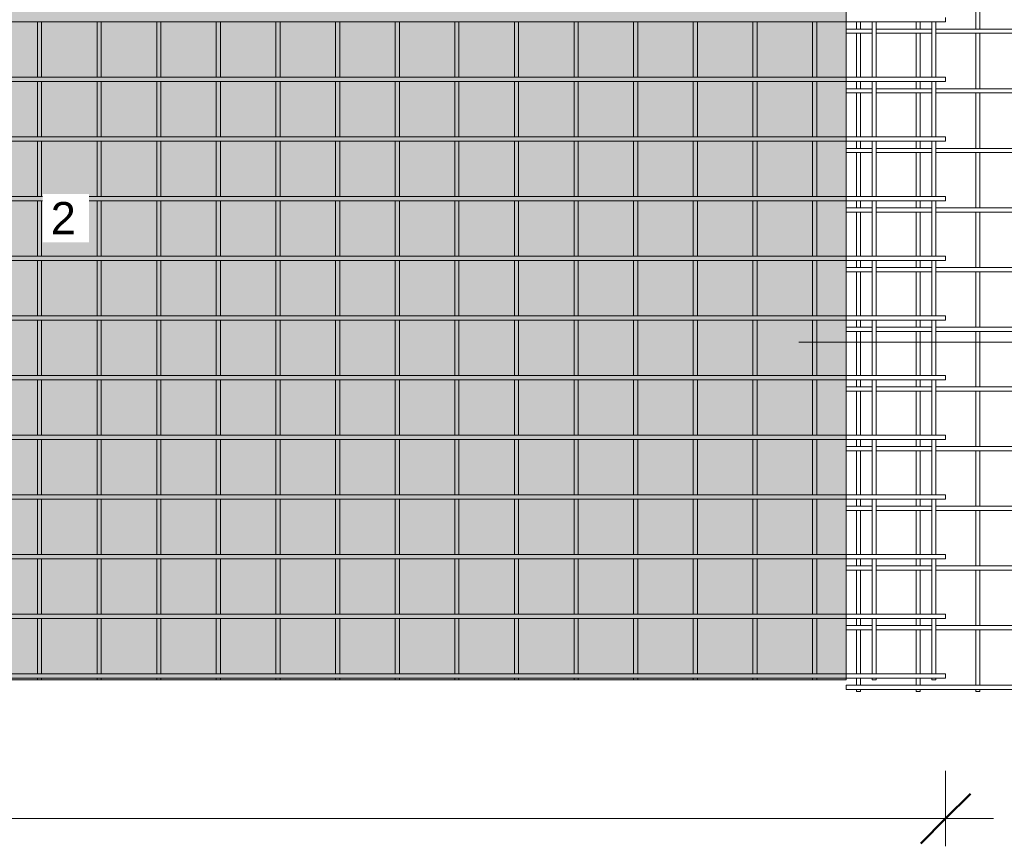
# Model space of a CAD drawing. Header units: millimetres. Extents: x -1089 to 8233, y -667 to 3349.
# Tile 4 of 6: x 3207 to 5684, y -667 to 1411. Entities that reach past the tile are written whole.
import ezdxf

# ---------------------------------------------------------------- set-up
doc = ezdxf.new("R2010")
doc.units = ezdxf.units.MM
for name, color, linetype, lineweight in [('A-ANNO-DIMS', 211, 'Continuous', 9), ('A-ANNO-DIMS-50', 211, 'Continuous', 9), ('A-DETL-GENF', 92, 'Continuous', 18), ('A-DETL-THIN', 151, 'Continuous', 18), ('A-GENM', 13, 'Continuous', 18), ('G-ANNO-SYMB', 111, 'Continuous', 9), ('G-ANNO-TEXT', 231, 'Continuous', 9)]:
    doc.layers.add(name, color=color, linetype=linetype, lineweight=lineweight)
doc.styles.add('Arial_2', font='arial.ttf', dxfattribs={"height": 81.236361})
doc.styles.add('TechnicBold', font='techb___.ttf', dxfattribs={"height": 100})
doc.dimstyles.new('Technic_-_DiagonalSlash', dxfattribs={"dimscale": 304.8, "dimtxt": 134.269535, "dimasz": 0.410105, "dimexe": 0.393701, "dimexo": 0.82021, "dimgap": 0.287073, "dimtad": 1, "dimdec": 0, "dimzin": 0, "dimdsep": 46, "dimtxsty": 'TechnicBold', "dimblk1": 'OBLIQUE', "dimblk2": 'OBLIQUE', "dimsah": 1, "dimcen": 0.09, "dimdle": 0.393701, "dimazin": 0, "dimtfac": 1, "dimtdec": 4, "dimtix": 1, "dimtmove": 0, "dimatfit": 3, "dimfxl": 1, "dimtvp": 1, "dimtfill": 1, "dimtolj": 1, "dimtzin": 0, "dimarcsym": 2})

# ---------------------------------------------------------------- blocks, each defined once
blk = doc.blocks.new('United Steel 665 Large Mesh - United Steel 665 Large Mesh-271250-Level 1')
at = {"layer": 'A-GENM'}
for p, q in [((-6060, -765.5), (-250.1, -765.5)), ((-2284.9, -765.3), (-2284.9, -905.1)), ((-2274.3, -905.1), (-2274.3, -765.3)), ((-2134.9, -765.5), (-2134.9, -904.9)), ((-2124.3, -904.9), (-2124.3, -765.5)), ((-1984.9, -765.5), (-1984.9, -904.9)), ((-1974.3, -904.9), (-1974.3, -765.5)), ((-1834.9, -765.5), (-1834.9, -904.9)), ((-1824.3, -904.9), (-1824.3, -765.5)), ((-1684.9, -765.5), (-1684.9, -904.9)), ((-1674.3, -904.9), (-1674.3, -765.5)), ((-1535, -765.5), (-1535, -904.9)), ((-1524.4, -904.9), (-1524.4, -765.5)), ((-1385, -765.5), (-1385, -904.9)), ((-1374.4, -904.9), (-1374.4, -765.5)), ((-1235, -765.5), (-1235, -904.9)), ((-1224.4, -904.9), (-1224.4, -765.5)), ((-1085, -765.5), (-1085, -904.9)), ((-1074.4, -904.9), (-1074.4, -765.5)), ((-935, -765.5), (-935, -904.9)), ((-924.4, -904.9), (-924.4, -765.5)), ((-785.1, -765.5), (-785.1, -904.9)), ((-774.5, -904.9), (-774.5, -765.5)), ((-635.1, -765.5), (-635.1, -904.9)), ((-624.5, -904.9), (-624.5, -765.5)), ((-485.1, -765.5), (-485.1, -904.9)), ((-474.5, -904.9), (-474.5, -765.5)), ((-335.1, -765.5), (-335.1, -904.9)), ((-324.5, -904.9), (-324.5, -765.5)), ((-250.1, -765.5), (0, -765.5)), ((-185.1, -765.5), (-185.1, -904.9)), ((-174.5, -904.9), (-174.5, -765.5)), ((-35.1, -765.5), (-35.1, -904.9)), ((-24.5, -904.9), (-24.5, -765.5)), ((0, -765.5), (0, -754.9)), ((-250.1, -904.9), (-6060, -904.9)), ((-6060, -915.5), (-250.1, -915.5)), ((-2284.9, -915.3), (-2284.9, -1055)), ((-2274.3, -1055), (-2274.3, -915.3)), ((-2134.9, -915.5), (-2134.9, -1054.9)), ((-2124.3, -1054.9), (-2124.3, -915.5)), ((-1984.9, -915.5), (-1984.9, -1054.9)), ((-1974.3, -1054.9), (-1974.3, -915.5)), ((-1834.9, -915.5), (-1834.9, -1054.9)), ((-1824.3, -1054.9), (-1824.3, -915.5)), ((-1684.9, -915.5), (-1684.9, -1054.9)), ((-1674.3, -1054.9), (-1674.3, -915.5)), ((-1535, -915.5), (-1535, -1054.9)), ((-1524.4, -1054.9), (-1524.4, -915.5)), ((-1385, -915.5), (-1385, -1054.9)), ((-1374.4, -1054.9), (-1374.4, -915.5)), ((-1235, -915.5), (-1235, -1054.9)), ((-1224.4, -1054.9), (-1224.4, -915.5)), ((-1085, -915.5), (-1085, -1054.9)), ((-1074.4, -1054.9), (-1074.4, -915.5)), ((-935, -915.5), (-935, -1054.9)), ((-924.4, -1054.9), (-924.4, -915.5)), ((-785.1, -915.5), (-785.1, -1054.9)), ((-774.5, -1054.9), (-774.5, -915.5)), ((-635.1, -915.5), (-635.1, -1054.9)), ((-624.5, -1054.9), (-624.5, -915.5)), ((-485.1, -915.5), (-485.1, -1054.9)), ((-474.5, -1054.9), (-474.5, -915.5)), ((-335.1, -915.5), (-335.1, -1054.9)), ((-324.5, -1054.9), (-324.5, -915.5)), ((0, -904.9), (-250.1, -904.9)), ((-250.1, -915.5), (0, -915.5)), ((-185.1, -915.5), (-185.1, -1054.9)), ((-174.5, -1054.9), (-174.5, -915.5)), ((-35.1, -915.5), (-35.1, -1054.9)), ((-24.5, -1054.9), (-24.5, -915.5)), ((0, -915.5), (0, -904.9)), ((-250.1, -1054.9), (-6060, -1054.9)), ((0, -1054.9), (-250.1, -1054.9)), ((0, -1065.5), (0, -1054.9)), ((-6060, -1065.5), (-250.1, -1065.5)), ((-2284.9, -1065.3), (-2284.9, -1205)), ((-2274.3, -1205), (-2274.3, -1065.3)), ((-2134.9, -1065.5), (-2134.9, -1204.8)), ((-2124.3, -1204.8), (-2124.3, -1065.5)), ((-1984.9, -1065.5), (-1984.9, -1204.8)), ((-1974.3, -1204.8), (-1974.3, -1065.5)), ((-1834.9, -1065.5), (-1834.9, -1204.8)), ((-1824.3, -1204.8), (-1824.3, -1065.5)), ((-1684.9, -1065.5), (-1684.9, -1204.8)), ((-1674.3, -1204.8), (-1674.3, -1065.5)), ((-1535, -1065.5), (-1535, -1204.8)), ((-1524.4, -1204.8), (-1524.4, -1065.5)), ((-1385, -1065.5), (-1385, -1204.8)), ((-1374.4, -1204.8), (-1374.4, -1065.5)), ((-1235, -1065.5), (-1235, -1204.8)), ((-1224.4, -1204.8), (-1224.4, -1065.5)), ((-1085, -1065.5), (-1085, -1204.8)), ((-1074.4, -1204.8), (-1074.4, -1065.5)), ((-935, -1065.5), (-935, -1204.8)), ((-924.4, -1204.8), (-924.4, -1065.5)), ((-785.1, -1065.5), (-785.1, -1204.8)), ((-774.5, -1204.8), (-774.5, -1065.5)), ((-635.1, -1065.5), (-635.1, -1204.8)), ((-624.5, -1204.8), (-624.5, -1065.5)), ((-485.1, -1065.5), (-485.1, -1204.8)), ((-474.5, -1204.8), (-474.5, -1065.5)), ((-335.1, -1065.5), (-335.1, -1204.8)), ((-324.5, -1204.8), (-324.5, -1065.5)), ((-250.1, -1065.5), (0, -1065.5)), ((-185.1, -1065.5), (-185.1, -1204.8)), ((-174.5, -1204.8), (-174.5, -1065.5)), ((-35.1, -1065.5), (-35.1, -1204.8)), ((-24.5, -1204.8), (-24.5, -1065.5)), ((-250.1, -1204.8), (-6060, -1204.8)), ((0, -1204.8), (-250.1, -1204.8)), ((0, -1215.4), (0, -1204.8)), ((-6060, -1215.4), (-250.1, -1215.4)), ((-2284.9, -1215.3), (-2284.9, -1355)), ((-2274.3, -1355), (-2274.3, -1215.3)), ((-2134.9, -1215.4), (-2134.9, -1354.8)), ((-2124.3, -1354.8), (-2124.3, -1215.4)), ((-1984.9, -1215.4), (-1984.9, -1354.8)), ((-1974.3, -1354.8), (-1974.3, -1215.4)), ((-1834.9, -1215.4), (-1834.9, -1354.8)), ((-1824.3, -1354.8), (-1824.3, -1215.4)), ((-1684.9, -1215.4), (-1684.9, -1354.8)), ((-1674.3, -1354.8), (-1674.3, -1215.4)), ((-1535, -1215.4), (-1535, -1354.8)), ((-1524.4, -1354.8), (-1524.4, -1215.4)), ((-1385, -1215.4), (-1385, -1354.8)), ((-1374.4, -1354.8), (-1374.4, -1215.4)), ((-1235, -1215.4), (-1235, -1354.8)), ((-1224.4, -1354.8), (-1224.4, -1215.4)), ((-1085, -1215.4), (-1085, -1354.8)), ((-1074.4, -1354.8), (-1074.4, -1215.4)), ((-935, -1215.4), (-935, -1354.8)), ((-924.4, -1354.8), (-924.4, -1215.4)), ((-785.1, -1215.4), (-785.1, -1354.8)), ((-774.5, -1354.8), (-774.5, -1215.4)), ((-635.1, -1215.4), (-635.1, -1354.8)), ((-624.5, -1354.8), (-624.5, -1215.4)), ((-485.1, -1215.4), (-485.1, -1354.8)), ((-474.5, -1354.8), (-474.5, -1215.4)), ((-335.1, -1215.4), (-335.1, -1354.8)), ((-324.5, -1354.8), (-324.5, -1215.4)), ((-250.1, -1215.4), (0, -1215.4)), ((-185.1, -1215.4), (-185.1, -1354.8)), ((-174.5, -1354.8), (-174.5, -1215.4)), ((-35.1, -1215.4), (-35.1, -1354.8)), ((-24.5, -1354.8), (-24.5, -1215.4)), ((-250.1, -1354.8), (-6060, -1354.8)), ((0, -1354.8), (-250.1, -1354.8)), ((0, -1365.4), (0, -1354.8)), ((-6060, -1365.4), (-250.1, -1365.4)), ((-2284.9, -1365.3), (-2284.9, -1505)), ((-2274.3, -1505), (-2274.3, -1365.3)), ((-2134.9, -1365.4), (-2134.9, -1504.8)), ((-2124.3, -1504.8), (-2124.3, -1365.4)), ((-1984.9, -1365.4), (-1984.9, -1504.8)), ((-1974.3, -1504.8), (-1974.3, -1365.4)), ((-1834.9, -1365.4), (-1834.9, -1504.8)), ((-1824.3, -1504.8), (-1824.3, -1365.4)), ((-1684.9, -1365.4), (-1684.9, -1504.8)), ((-1674.3, -1504.8), (-1674.3, -1365.4)), ((-1535, -1365.4), (-1535, -1504.8)), ((-1524.4, -1504.8), (-1524.4, -1365.4)), ((-1385, -1365.4), (-1385, -1504.8)), ((-1374.4, -1504.8), (-1374.4, -1365.4)), ((-1235, -1365.4), (-1235, -1504.8)), ((-1224.4, -1504.8), (-1224.4, -1365.4)), ((-1085, -1365.4), (-1085, -1504.8)), ((-1074.4, -1504.8), (-1074.4, -1365.4)), ((-935, -1365.4), (-935, -1504.8)), ((-924.4, -1504.8), (-924.4, -1365.4)), ((-785.1, -1365.4), (-785.1, -1504.8)), ((-774.5, -1504.8), (-774.5, -1365.4)), ((-635.1, -1365.4), (-635.1, -1504.8)), ((-624.5, -1504.8), (-624.5, -1365.4)), ((-485.1, -1365.4), (-485.1, -1504.8)), ((-474.5, -1504.8), (-474.5, -1365.4)), ((-335.1, -1365.4), (-335.1, -1504.8)), ((-324.5, -1504.8), (-324.5, -1365.4)), ((-250.1, -1365.4), (0, -1365.4)), ((-185.1, -1365.4), (-185.1, -1504.8)), ((-174.5, -1504.8), (-174.5, -1365.4)), ((-35.1, -1365.4), (-35.1, -1504.8)), ((-24.5, -1504.8), (-24.5, -1365.4)), ((-250.1, -1504.8), (-6060, -1504.8)), ((0, -1504.8), (-250.1, -1504.8)), ((0, -1515.4), (0, -1504.8)), ((-6060, -1515.4), (-250.1, -1515.4)), ((-2284.9, -1515.2), (-2284.9, -1655)), ((-2274.3, -1655), (-2274.3, -1515.2)), ((-2134.9, -1515.4), (-2134.9, -1654.8)), ((-2124.3, -1654.8), (-2124.3, -1515.4)), ((-1984.9, -1515.4), (-1984.9, -1654.8)), ((-1974.3, -1654.8), (-1974.3, -1515.4)), ((-1834.9, -1515.4), (-1834.9, -1654.8)), ((-1824.3, -1654.8), (-1824.3, -1515.4)), ((-1684.9, -1515.4), (-1684.9, -1654.8)), ((-1674.3, -1654.8), (-1674.3, -1515.4)), ((-1535, -1515.4), (-1535, -1654.8)), ((-1524.4, -1654.8), (-1524.4, -1515.4)), ((-1385, -1515.4), (-1385, -1654.8)), ((-1374.4, -1654.8), (-1374.4, -1515.4)), ((-1235, -1515.4), (-1235, -1654.8)), ((-1224.4, -1654.8), (-1224.4, -1515.4)), ((-1085, -1515.4), (-1085, -1654.8)), ((-1074.4, -1654.8), (-1074.4, -1515.4)), ((-935, -1515.4), (-935, -1654.8)), ((-924.4, -1654.8), (-924.4, -1515.4)), ((-785.1, -1515.4), (-785.1, -1654.8)), ((-774.5, -1654.8), (-774.5, -1515.4)), ((-635.1, -1515.4), (-635.1, -1654.8)), ((-624.5, -1654.8), (-624.5, -1515.4)), ((-485.1, -1515.4), (-485.1, -1654.8)), ((-474.5, -1654.8), (-474.5, -1515.4)), ((-335.1, -1515.4), (-335.1, -1654.8)), ((-324.5, -1654.8), (-324.5, -1515.4)), ((-250.1, -1515.4), (0, -1515.4)), ((-185.1, -1515.4), (-185.1, -1654.8)), ((-174.5, -1654.8), (-174.5, -1515.4)), ((-35.1, -1515.4), (-35.1, -1654.8)), ((-24.5, -1654.8), (-24.5, -1515.4)), ((-250.1, -1654.8), (-6060, -1654.8)), ((0, -1654.8), (-250.1, -1654.8)), ((0, -1665.4), (0, -1654.8)), ((-6060, -1665.4), (-250.1, -1665.4)), ((-2284.9, -1665.2), (-2284.9, -1805)), ((-2274.3, -1805), (-2274.3, -1665.2)), ((-2134.9, -1665.4), (-2134.9, -1804.8)), ((-2124.3, -1804.8), (-2124.3, -1665.4)), ((-1984.9, -1665.4), (-1984.9, -1804.8)), ((-1974.3, -1804.8), (-1974.3, -1665.4)), ((-1834.9, -1665.4), (-1834.9, -1804.8)), ((-1824.3, -1804.8), (-1824.3, -1665.4)), ((-1684.9, -1665.4), (-1684.9, -1804.8)), ((-1674.3, -1804.8), (-1674.3, -1665.4)), ((-1535, -1665.4), (-1535, -1804.8)), ((-1524.4, -1804.8), (-1524.4, -1665.4)), ((-1385, -1665.4), (-1385, -1804.8)), ((-1374.4, -1804.8), (-1374.4, -1665.4)), ((-1235, -1665.4), (-1235, -1804.8)), ((-1224.4, -1804.8), (-1224.4, -1665.4)), ((-1085, -1665.4), (-1085, -1804.8)), ((-1074.4, -1804.8), (-1074.4, -1665.4)), ((-935, -1665.4), (-935, -1804.8)), ((-924.4, -1804.8), (-924.4, -1665.4)), ((-785.1, -1665.4), (-785.1, -1804.8)), ((-774.5, -1804.8), (-774.5, -1665.4)), ((-635.1, -1665.4), (-635.1, -1804.8)), ((-624.5, -1804.8), (-624.5, -1665.4)), ((-485.1, -1665.4), (-485.1, -1804.8)), ((-474.5, -1804.8), (-474.5, -1665.4)), ((-335.1, -1665.4), (-335.1, -1804.8)), ((-324.5, -1804.8), (-324.5, -1665.4)), ((-250.1, -1665.4), (0, -1665.4)), ((-185.1, -1665.4), (-185.1, -1804.8)), ((-174.5, -1804.8), (-174.5, -1665.4)), ((-35.1, -1665.4), (-35.1, -1804.8)), ((-24.5, -1804.8), (-24.5, -1665.4)), ((-250.1, -1804.8), (-6060, -1804.8)), ((0, -1804.8), (-250.1, -1804.8)), ((0, -1815.4), (0, -1804.8)), ((-6060, -1815.4), (-250.1, -1815.4)), ((-2284.9, -1815.2), (-2284.9, -1955)), ((-2274.3, -1955), (-2274.3, -1815.2)), ((-2134.9, -1815.4), (-2134.9, -1954.8)), ((-2124.3, -1954.8), (-2124.3, -1815.4)), ((-1984.9, -1815.4), (-1984.9, -1954.8)), ((-1974.3, -1954.8), (-1974.3, -1815.4)), ((-1834.9, -1815.4), (-1834.9, -1954.8)), ((-1824.3, -1954.8), (-1824.3, -1815.4)), ((-1684.9, -1815.4), (-1684.9, -1954.8)), ((-1674.3, -1954.8), (-1674.3, -1815.4)), ((-1535, -1815.4), (-1535, -1954.8)), ((-1524.4, -1954.8), (-1524.4, -1815.4)), ((-1385, -1815.4), (-1385, -1954.8)), ((-1374.4, -1954.8), (-1374.4, -1815.4)), ((-1235, -1815.4), (-1235, -1954.8)), ((-1224.4, -1954.8), (-1224.4, -1815.4)), ((-1085, -1815.4), (-1085, -1954.8)), ((-1074.4, -1954.8), (-1074.4, -1815.4)), ((-935, -1815.4), (-935, -1954.8)), ((-924.4, -1954.8), (-924.4, -1815.4)), ((-785.1, -1815.4), (-785.1, -1954.8)), ((-774.5, -1954.8), (-774.5, -1815.4)), ((-635.1, -1815.4), (-635.1, -1954.8)), ((-624.5, -1954.8), (-624.5, -1815.4)), ((-485.1, -1815.4), (-485.1, -1954.8)), ((-474.5, -1954.8), (-474.5, -1815.4)), ((-335.1, -1815.4), (-335.1, -1954.8)), ((-324.5, -1954.8), (-324.5, -1815.4)), ((-250.1, -1815.4), (0, -1815.4)), ((-185.1, -1815.4), (-185.1, -1954.8)), ((-174.5, -1954.8), (-174.5, -1815.4)), ((-35.1, -1815.4), (-35.1, -1954.8)), ((-24.5, -1954.8), (-24.5, -1815.4)), ((-250.1, -1954.8), (-6060, -1954.8)), ((0, -1954.8), (-250.1, -1954.8)), ((0, -1965.4), (0, -1954.8)), ((-6060, -1965.4), (-250.1, -1965.4)), ((-2284.9, -1965.2), (-2284.9, -2104.9)), ((-2274.3, -2104.9), (-2274.3, -1965.2)), ((-2134.9, -1965.4), (-2134.9, -2104.8)), ((-2124.3, -2104.8), (-2124.3, -1965.4)), ((-1984.9, -1965.4), (-1984.9, -2104.8)), ((-1974.3, -2104.8), (-1974.3, -1965.4)), ((-1834.9, -1965.4), (-1834.9, -2104.8)), ((-1824.3, -2104.8), (-1824.3, -1965.4)), ((-1684.9, -1965.4), (-1684.9, -2104.8)), ((-1674.3, -2104.8), (-1674.3, -1965.4)), ((-1535, -1965.4), (-1535, -2104.8)), ((-1524.4, -2104.8), (-1524.4, -1965.4)), ((-1385, -1965.4), (-1385, -2104.8)), ((-1374.4, -2104.8), (-1374.4, -1965.4)), ((-1235, -1965.4), (-1235, -2104.8)), ((-1224.4, -2104.8), (-1224.4, -1965.4)), ((-1085, -1965.4), (-1085, -2104.8)), ((-1074.4, -2104.8), (-1074.4, -1965.4)), ((-935, -1965.4), (-935, -2104.8)), ((-924.4, -2104.8), (-924.4, -1965.4)), ((-785.1, -1965.4), (-785.1, -2104.8)), ((-774.5, -2104.8), (-774.5, -1965.4)), ((-635.1, -1965.4), (-635.1, -2104.8)), ((-624.5, -2104.8), (-624.5, -1965.4)), ((-485.1, -1965.4), (-485.1, -2104.8)), ((-474.5, -2104.8), (-474.5, -1965.4)), ((-335.1, -1965.4), (-335.1, -2104.8)), ((-324.5, -2104.8), (-324.5, -1965.4)), ((-250.1, -1965.4), (0, -1965.4)), ((-185.1, -1965.4), (-185.1, -2104.8)), ((-174.5, -2104.8), (-174.5, -1965.4)), ((-35.1, -1965.4), (-35.1, -2104.8)), ((-24.5, -2104.8), (-24.5, -1965.4)), ((-250.1, -2104.8), (-6060, -2104.8)), ((0, -2104.8), (-250.1, -2104.8)), ((0, -2115.4), (0, -2104.8)), ((-6060, -2115.4), (-250.1, -2115.4)), ((-2284.9, -2115.2), (-2284.9, -2254.9)), ((-2274.3, -2254.9), (-2274.3, -2115.2)), ((-2134.9, -2115.4), (-2134.9, -2254.8)), ((-2124.3, -2254.8), (-2124.3, -2115.4)), ((-1984.9, -2115.4), (-1984.9, -2254.8)), ((-1974.3, -2254.8), (-1974.3, -2115.4)), ((-1834.9, -2115.4), (-1834.9, -2254.8)), ((-1824.3, -2254.8), (-1824.3, -2115.4)), ((-1684.9, -2115.4), (-1684.9, -2254.8)), ((-1674.3, -2254.8), (-1674.3, -2115.4)), ((-1535, -2115.4), (-1535, -2254.8)), ((-1524.4, -2254.8), (-1524.4, -2115.4)), ((-1385, -2115.4), (-1385, -2254.8)), ((-1374.4, -2254.8), (-1374.4, -2115.4)), ((-1235, -2115.4), (-1235, -2254.8)), ((-1224.4, -2254.8), (-1224.4, -2115.4)), ((-1085, -2115.4), (-1085, -2254.8)), ((-1074.4, -2254.8), (-1074.4, -2115.4)), ((-935, -2115.4), (-935, -2254.8)), ((-924.4, -2254.8), (-924.4, -2115.4)), ((-785.1, -2115.4), (-785.1, -2254.8)), ((-774.5, -2254.8), (-774.5, -2115.4)), ((-635.1, -2115.4), (-635.1, -2254.8)), ((-624.5, -2254.8), (-624.5, -2115.4)), ((-485.1, -2115.4), (-485.1, -2254.8)), ((-474.5, -2254.8), (-474.5, -2115.4)), ((-335.1, -2115.4), (-335.1, -2254.8)), ((-324.5, -2254.8), (-324.5, -2115.4)), ((-250.1, -2115.4), (0, -2115.4)), ((-185.1, -2115.4), (-185.1, -2254.8)), ((-174.5, -2254.8), (-174.5, -2115.4)), ((-35.1, -2115.4), (-35.1, -2254.8)), ((-24.5, -2254.8), (-24.5, -2115.4)), ((-250.1, -2254.8), (-6060, -2254.8)), ((-6060, -2265.4), (-250.1, -2265.4)), ((-2284.9, -2265.2), (-2284.9, -2404.9)), ((-2274.3, -2404.9), (-2274.3, -2265.2)), ((-2134.9, -2265.4), (-2134.9, -2404.7)), ((-2124.3, -2404.7), (-2124.3, -2265.4)), ((-1984.9, -2265.4), (-1984.9, -2404.7)), ((-1974.3, -2404.7), (-1974.3, -2265.4)), ((-1834.9, -2265.4), (-1834.9, -2404.7)), ((-1824.3, -2404.7), (-1824.3, -2265.4)), ((-1684.9, -2265.4), (-1684.9, -2404.7)), ((-1674.3, -2404.7), (-1674.3, -2265.4)), ((-1535, -2265.4), (-1535, -2404.7)), ((-1524.4, -2404.7), (-1524.4, -2265.4)), ((-1385, -2265.4), (-1385, -2404.7)), ((-1374.4, -2404.7), (-1374.4, -2265.4)), ((-1235, -2265.4), (-1235, -2404.7)), ((-1224.4, -2404.7), (-1224.4, -2265.4)), ((-1085, -2265.4), (-1085, -2404.7)), ((-1074.4, -2404.7), (-1074.4, -2265.4)), ((-935, -2265.4), (-935, -2404.7)), ((-924.4, -2404.7), (-924.4, -2265.4)), ((-785.1, -2265.4), (-785.1, -2404.7)), ((-774.5, -2404.7), (-774.5, -2265.4)), ((-635.1, -2265.4), (-635.1, -2404.7)), ((-624.5, -2404.7), (-624.5, -2265.4)), ((-485.1, -2265.4), (-485.1, -2404.7)), ((-474.5, -2404.7), (-474.5, -2265.4)), ((-335.1, -2265.4), (-335.1, -2404.7)), ((-324.5, -2404.7), (-324.5, -2265.4)), ((0, -2254.8), (-250.1, -2254.8)), ((-250.1, -2265.4), (0, -2265.4)), ((-185.1, -2265.4), (-185.1, -2404.7)), ((-174.5, -2404.7), (-174.5, -2265.4)), ((-35.1, -2265.4), (-35.1, -2404.7)), ((-24.5, -2404.7), (-24.5, -2265.4)), ((0, -2265.4), (0, -2254.8)), ((-250.1, -2404.7), (-6060, -2404.7)), ((-6060, -2415.3), (-250.1, -2415.3)), ((-2284.9, -2415.2), (-2284.9, -2420)), ((-2284.9, -2420), (-2274.3, -2420)), ((-2274.3, -2420), (-2274.3, -2415.2)), ((-2134.9, -2415.3), (-2134.9, -2420)), ((-2134.9, -2420), (-2124.3, -2420)), ((-2124.3, -2420), (-2124.3, -2415.3)), ((-1984.9, -2415.3), (-1984.9, -2420)), ((-1984.9, -2420), (-1974.3, -2420)), ((-1974.3, -2420), (-1974.3, -2415.3)), ((-1834.9, -2415.3), (-1834.9, -2420)), ((-1834.9, -2420), (-1824.3, -2420)), ((-1824.3, -2420), (-1824.3, -2415.3)), ((-1684.9, -2415.3), (-1684.9, -2420)), ((-1684.9, -2420), (-1674.3, -2420)), ((-1674.3, -2420), (-1674.3, -2415.3)), ((-1535, -2415.3), (-1535, -2420)), ((-1535, -2420), (-1524.4, -2420)), ((-1524.4, -2420), (-1524.4, -2415.3)), ((-1385, -2415.3), (-1385, -2420)), ((-1385, -2420), (-1374.4, -2420)), ((-1374.4, -2420), (-1374.4, -2415.3)), ((-1235, -2415.3), (-1235, -2420)), ((-1235, -2420), (-1224.4, -2420)), ((-1224.4, -2420), (-1224.4, -2415.3)), ((-1085, -2415.3), (-1085, -2420)), ((-1085, -2420), (-1074.4, -2420)), ((-1074.4, -2420), (-1074.4, -2415.3)), ((-935, -2415.3), (-935, -2420)), ((-935, -2420), (-924.4, -2420)), ((-924.4, -2420), (-924.4, -2415.3)), ((-785.1, -2415.3), (-785.1, -2420)), ((-785.1, -2420), (-774.5, -2420)), ((-774.5, -2420), (-774.5, -2415.3)), ((-635.1, -2415.3), (-635.1, -2420)), ((-635.1, -2420), (-624.5, -2420)), ((-624.5, -2420), (-624.5, -2415.3)), ((-485.1, -2415.3), (-485.1, -2420)), ((-485.1, -2420), (-474.5, -2420)), ((-474.5, -2420), (-474.5, -2415.3)), ((-335.1, -2415.3), (-335.1, -2420)), ((-335.1, -2420), (-324.5, -2420)), ((-324.5, -2420), (-324.5, -2415.3)), ((0, -2404.7), (-250.1, -2404.7)), ((-250.1, -2415.3), (0, -2415.3)), ((-185.1, -2415.3), (-185.1, -2420)), ((-185.1, -2420), (-174.5, -2420)), ((-174.5, -2420), (-174.5, -2415.3)), ((-35.1, -2415.3), (-35.1, -2420)), ((-35.1, -2420), (-24.5, -2420)), ((-24.5, -2420), (-24.5, -2415.3)), ((0, -2415.3), (0, -2404.7))]:
    blk.add_line(p, q, dxfattribs=at)
blk = doc.blocks.new('United Steel 665 Large Mesh - United Steel 665 Large Mesh-V2-Level 1')
at = {"layer": 'A-GENM'}
for p, q in [((-5734.4, -615.5), (-5734.4, -754.9)), ((-5723.8, -754.9), (-5723.8, -615.5)), ((-6034.4, -736.7), (-6034.4, -754.9)), ((-6023.8, -754.9), (-6023.8, -736.7)), ((-5884.4, -736.7), (-5884.4, -754.9)), ((-5873.8, -754.9), (-5873.8, -736.7)), ((-5995, -754.9), (-6060, -754.9)), ((-6060, -754.9), (-6060, -765.5)), ((-6060, -765.5), (-5995, -765.5)), ((-6034.4, -765.5), (-6034.4, -876.1)), ((-6023.8, -876.1), (-6023.8, -765.5)), ((-5845, -754.9), (-5984.5, -754.9)), ((-5984.5, -765.5), (-5845, -765.5)), ((-5884.4, -765.5), (-5884.4, -876.1)), ((-5873.8, -876.1), (-5873.8, -765.5)), ((-4332.5, -754.9), (-5834.5, -754.9)), ((-5834.5, -765.5), (-4332.5, -765.5)), ((-5734.4, -765.5), (-5734.4, -904.9)), ((-5723.8, -904.9), (-5723.8, -765.5)), ((-6034.4, -886.7), (-6034.4, -904.9)), ((-6023.8, -904.9), (-6023.8, -886.7)), ((-5884.4, -886.7), (-5884.4, -904.9)), ((-5873.8, -904.9), (-5873.8, -886.7)), ((-5994.9, -904.9), (-6060, -904.9)), ((-6060, -904.9), (-6060, -915.5)), ((-6060, -915.5), (-5994.9, -915.5)), ((-6034.4, -915.5), (-6034.4, -1026.1)), ((-6023.8, -1026.1), (-6023.8, -915.5)), ((-5844.9, -904.9), (-5984.6, -904.9)), ((-5984.6, -915.5), (-5844.9, -915.5)), ((-5884.4, -915.5), (-5884.4, -1026.1)), ((-5873.8, -1026.1), (-5873.8, -915.5)), ((-4332.5, -904.9), (-5834.6, -904.9)), ((-5834.6, -915.5), (-4332.5, -915.5)), ((-5734.4, -915.5), (-5734.4, -1054.9)), ((-5723.8, -1054.9), (-5723.8, -915.5)), ((-6034.4, -1036.7), (-6034.4, -1054.9)), ((-6023.8, -1054.9), (-6023.8, -1036.7)), ((-5884.4, -1036.7), (-5884.4, -1054.9)), ((-5873.8, -1054.9), (-5873.8, -1036.7)), ((-5994.9, -1054.9), (-6060, -1054.9)), ((-6060, -1054.9), (-6060, -1065.5)), ((-5844.9, -1054.9), (-5984.6, -1054.9)), ((-4332.5, -1054.9), (-5834.6, -1054.9)), ((-6060, -1065.5), (-5994.9, -1065.5)), ((-6034.4, -1065.5), (-6034.4, -1176.1)), ((-6023.8, -1176.1), (-6023.8, -1065.5)), ((-5984.6, -1065.5), (-5844.9, -1065.5)), ((-5884.4, -1065.5), (-5884.4, -1176.1)), ((-5873.8, -1176.1), (-5873.8, -1065.5)), ((-5834.6, -1065.5), (-4332.5, -1065.5)), ((-5734.4, -1065.5), (-5734.4, -1204.9)), ((-5723.8, -1204.9), (-5723.8, -1065.5)), ((-6034.4, -1186.7), (-6034.4, -1204.8)), ((-6023.8, -1204.8), (-6023.8, -1186.7)), ((-5884.4, -1186.7), (-5884.4, -1204.9)), ((-5873.8, -1204.9), (-5873.8, -1186.7)), ((-5994.9, -1204.8), (-6060, -1204.8)), ((-6060, -1204.8), (-6060, -1215.4)), ((-5844.9, -1204.8), (-5984.6, -1204.8)), ((-4332.5, -1204.8), (-5834.6, -1204.8)), ((-6060, -1215.4), (-5994.9, -1215.4)), ((-6034.4, -1215.4), (-6034.4, -1326.1)), ((-6023.8, -1326.1), (-6023.8, -1215.4)), ((-5984.6, -1215.4), (-5844.9, -1215.4)), ((-5884.4, -1215.4), (-5884.4, -1326.1)), ((-5873.8, -1326.1), (-5873.8, -1215.4)), ((-5834.6, -1215.4), (-4332.5, -1215.4)), ((-5734.4, -1215.4), (-5734.4, -1354.8)), ((-5723.8, -1354.8), (-5723.8, -1215.4)), ((-6034.4, -1336.7), (-6034.4, -1354.8)), ((-6023.8, -1354.8), (-6023.8, -1336.7)), ((-5884.4, -1336.7), (-5884.4, -1354.8)), ((-5873.8, -1354.8), (-5873.8, -1336.7)), ((-5994.9, -1354.8), (-6060, -1354.8)), ((-6060, -1354.8), (-6060, -1365.4)), ((-5844.9, -1354.8), (-5984.6, -1354.8)), ((-5442.3, -1354.8), (-5834.6, -1354.8)), ((-6060, -1365.4), (-5994.9, -1365.4)), ((-6034.4, -1365.4), (-6034.4, -1476.1)), ((-6023.8, -1476.1), (-6023.8, -1365.4)), ((-5984.6, -1365.4), (-5844.9, -1365.4)), ((-5884.4, -1365.4), (-5884.4, -1476.1)), ((-5873.8, -1476.1), (-5873.8, -1365.4)), ((-5834.6, -1365.4), (-5451, -1365.4)), ((-5734.4, -1365.4), (-5734.4, -1504.8)), ((-5723.8, -1504.8), (-5723.8, -1365.4)), ((-5994.9, -1504.8), (-6060, -1504.8)), ((-6060, -1504.8), (-6060, -1515.4)), ((-6034.4, -1486.7), (-6034.4, -1504.8)), ((-6023.8, -1504.8), (-6023.8, -1486.7)), ((-5844.9, -1504.8), (-5984.6, -1504.8)), ((-5884.4, -1486.7), (-5884.4, -1504.8)), ((-5873.8, -1504.8), (-5873.8, -1486.7)), ((-5506.2, -1504.8), (-5834.6, -1504.8)), ((-6060, -1515.4), (-5994.9, -1515.4)), ((-6034.4, -1515.4), (-6034.4, -1626.1)), ((-6023.8, -1626.1), (-6023.8, -1515.4)), ((-5984.6, -1515.4), (-5844.9, -1515.4)), ((-5884.4, -1515.4), (-5884.4, -1626.1)), ((-5873.8, -1626.1), (-5873.8, -1515.4)), ((-5834.6, -1515.4), (-5507.3, -1515.4)), ((-5734.4, -1515.4), (-5734.4, -1654.8)), ((-5723.8, -1654.8), (-5723.8, -1515.4)), ((-5995, -1654.8), (-6060, -1654.8)), ((-6060, -1654.8), (-6060, -1665.4)), ((-6034.4, -1636.7), (-6034.4, -1654.8)), ((-6023.8, -1654.8), (-6023.8, -1636.7)), ((-5845.1, -1654.8), (-5984.4, -1654.8)), ((-5884.4, -1636.7), (-5884.4, -1654.8)), ((-5873.8, -1654.8), (-5873.8, -1636.7)), ((-5487.8, -1654.8), (-5834.5, -1654.8)), ((-6060, -1665.4), (-5995, -1665.4)), ((-6034.4, -1665.4), (-6034.4, -1776.1)), ((-6023.8, -1776.1), (-6023.8, -1665.4)), ((-5984.4, -1665.4), (-5845.1, -1665.4)), ((-5884.4, -1665.4), (-5884.4, -1776.1)), ((-5873.8, -1776.1), (-5873.8, -1665.4)), ((-5834.5, -1665.4), (-5482.6, -1665.4)), ((-5734.4, -1665.4), (-5734.4, -1804.8)), ((-5723.8, -1804.8), (-5723.8, -1665.4)), ((-5995, -1804.8), (-6060, -1804.8)), ((-6060, -1804.8), (-6060, -1815.4)), ((-6034.4, -1786.7), (-6034.4, -1804.8)), ((-6023.8, -1804.8), (-6023.8, -1786.7)), ((-5845.1, -1804.8), (-5984.4, -1804.8)), ((-5884.4, -1786.7), (-5884.4, -1804.8)), ((-5873.8, -1804.8), (-5873.8, -1786.7)), ((-5352.2, -1804.8), (-5834.5, -1804.8)), ((-6060, -1815.4), (-5995, -1815.4)), ((-6034.4, -1815.4), (-6034.4, -1926)), ((-6023.8, -1926), (-6023.8, -1815.4)), ((-5984.4, -1815.4), (-5845.1, -1815.4)), ((-5884.4, -1815.4), (-5884.4, -1926)), ((-5873.8, -1926), (-5873.8, -1815.4)), ((-5834.5, -1815.4), (-5332.3, -1815.4)), ((-5734.4, -1815.4), (-5734.4, -1954.8)), ((-5723.8, -1954.8), (-5723.8, -1815.4)), ((-5995, -1954.8), (-6060, -1954.8)), ((-6060, -1954.8), (-6060, -1965.4)), ((-6034.4, -1936.6), (-6034.4, -1954.8)), ((-6023.8, -1954.8), (-6023.8, -1936.6)), ((-5845.1, -1954.8), (-5984.4, -1954.8)), ((-5884.4, -1936.6), (-5884.4, -1954.8)), ((-5873.8, -1954.8), (-5873.8, -1936.6)), ((-4332.5, -1954.8), (-5834.5, -1954.8)), ((-6060, -1965.4), (-5995, -1965.4)), ((-6034.4, -1965.4), (-6034.4, -2076)), ((-6023.8, -2076), (-6023.8, -1965.4)), ((-5984.4, -1965.4), (-5845.1, -1965.4)), ((-5884.4, -1965.4), (-5884.4, -2076)), ((-5873.8, -2076), (-5873.8, -1965.4)), ((-5834.5, -1965.4), (-4332.5, -1965.4)), ((-5734.4, -1965.4), (-5734.4, -2104.8)), ((-5723.8, -2104.8), (-5723.8, -1965.4)), ((-5995, -2104.8), (-6060, -2104.8)), ((-6060, -2104.8), (-6060, -2115.4)), ((-6034.4, -2086.6), (-6034.4, -2104.8)), ((-6023.8, -2104.8), (-6023.8, -2086.6)), ((-5845.1, -2104.8), (-5984.4, -2104.8)), ((-5884.4, -2086.6), (-5884.4, -2104.8)), ((-5873.8, -2104.8), (-5873.8, -2086.6)), ((-4332.5, -2104.8), (-5834.5, -2104.8)), ((-6060, -2115.4), (-5995, -2115.4)), ((-6034.4, -2115.4), (-6034.4, -2226)), ((-6023.8, -2226), (-6023.8, -2115.4)), ((-5984.4, -2115.4), (-5845.1, -2115.4)), ((-5884.4, -2115.4), (-5884.4, -2226)), ((-5873.8, -2226), (-5873.8, -2115.4)), ((-5834.5, -2115.4), (-4332.5, -2115.4)), ((-5734.4, -2115.4), (-5734.4, -2254.8)), ((-5723.8, -2254.8), (-5723.8, -2115.4)), ((-6034.4, -2236.6), (-6034.4, -2254.8)), ((-6023.8, -2254.8), (-6023.8, -2236.6)), ((-5884.4, -2236.6), (-5884.4, -2254.8)), ((-5873.8, -2254.8), (-5873.8, -2236.6)), ((-5995, -2254.8), (-6060, -2254.8)), ((-6060, -2254.8), (-6060, -2265.4)), ((-6060, -2265.4), (-5995, -2265.4)), ((-6034.4, -2265.4), (-6034.4, -2376)), ((-6023.8, -2376), (-6023.8, -2265.4)), ((-5845.1, -2254.8), (-5984.4, -2254.8)), ((-5984.4, -2265.4), (-5845.1, -2265.4)), ((-5884.4, -2265.3), (-5884.4, -2376)), ((-5873.8, -2376), (-5873.8, -2265.3)), ((-4332.5, -2254.8), (-5834.5, -2254.8)), ((-5834.5, -2265.4), (-4332.5, -2265.4)), ((-5734.4, -2265.3), (-5734.4, -2404.8)), ((-5723.8, -2404.8), (-5723.8, -2265.3)), ((-6034.4, -2386.6), (-6034.4, -2404.7)), ((-6023.8, -2404.7), (-6023.8, -2386.6)), ((-5884.4, -2386.6), (-5884.4, -2404.7)), ((-5873.8, -2404.7), (-5873.8, -2386.6)), ((-4332.5, -2404.7), (-6060, -2404.7)), ((-6060, -2404.7), (-6060, -2415.3)), ((-6060, -2415.3), (-4332.5, -2415.3)), ((-6034.4, -2415.3), (-6034.4, -2420)), ((-6034.4, -2420), (-6023.8, -2420)), ((-6023.8, -2420), (-6023.8, -2415.3)), ((-5884.4, -2415.3), (-5884.4, -2420)), ((-5884.4, -2420), (-5873.8, -2420)), ((-5873.8, -2420), (-5873.8, -2415.3)), ((-5734.4, -2415.3), (-5734.4, -2420)), ((-5734.4, -2420), (-5723.8, -2420)), ((-5723.8, -2420), (-5723.8, -2415.3))]:
    blk.add_line(p, q, dxfattribs=at)
blk = doc.blocks.new('DIMBLOCK1-Level 1')
at = {"layer": 'A-ANNO-DIMS-50'}
for p, q in [((-523.7, -597.2), (-523.7, -477.2)), ((5536.3, -597.2), (5536.3, -477.2)), ((-643.7, -597.2), (5656.3, -597.2)), ((-523.7, -597.2), (-523.7, -628.9)), ((5536.3, -597.2), (5536.3, -666.9))]:
    blk.add_line(p, q, dxfattribs=at)
at = {"layer": 'A-ANNO-DIMS-50', "lineweight": 50}
for p, q in [((-523.7, -597.2), (-461.2, -534.7)), ((5536.3, -597.2), (5598.8, -534.7)), ((-523.7, -597.2), (-586.2, -659.7)), ((5536.3, -597.2), (5473.8, -659.7))]:
    blk.add_line(p, q, dxfattribs=at)
at = {"layer": 'A-ANNO-DIMS-50', "color": 0, "insert": (2336.9, -380.9), "char_height": 100, "width": 406.645, "attachment_point": 1, "line_spacing_factor": 0.959068, "style": 'TechnicBold', "bg_fill": 3, "box_fill_scale": 1.25, "bg_fill_color": 9, "bg_fill_true_color": 13158600, "bg_fill_transparency": 0}
blk.add_mtext('6060', dxfattribs=at)
blk = doc.blocks.new('_Oblique')
at = {"color": 0, "linetype": 'ByBlock', "lineweight": -2}
blk.add_line((-0.5, -0.5), (0.5, 0.5), dxfattribs=at)

msp = doc.modelspace()

# ---------------------------------------------------------------- hatches: boundary and pattern name
at = {"layer": 'A-DETL-GENF', "transparency": 33554534}
msp.add_hatch(color=155, dxfattribs=at).paths.add_polyline_path([(3898.4, -248.7), (5286.2, -248.7), (5286.2, 1951.2), (-523.7, 1951.2), (-523.7, -248.7), (3768.6, -248.7)])

# ---------------------------------------------------------------- linework, layer by layer
at = {"layer": 'A-DETL-THIN'}
for p, q in [((5286.2, -248.7), (5286.2, 1951.2)), ((-523.7, -248.7), (5286.2, -248.7))]:
    msp.add_line(p, q, dxfattribs=at)
at = {"layer": 'G-ANNO-SYMB'}
msp.add_line((5167.3, 600.1), (5835.6, 600.1), dxfattribs=at)

# ---------------------------------------------------------------- block references
at = {"layer": 'A-GENM'}
for name, p in [('United Steel 665 Large Mesh - United Steel 665 Large Mesh-271250-Level 1', (5536.3, 2171.3)), ('United Steel 665 Large Mesh - United Steel 665 Large Mesh-V2-Level 1', (11346.2, 2142.6))]:
    msp.add_blockref(name, p, dxfattribs=at)

# ---------------------------------------------------------------- dimensions: what is measured, and where the dimension line sits
at = {"layer": 'A-ANNO-DIMS'}
dim = msp.add_linear_dim(base=(5536.3, -597.2), p1=(-523.7, -378.9), p2=(5536.3, -416.9), dimstyle='Technic_-_DiagonalSlash', override={"dimpost": '<>', "dimfxl": 6060.152328}, dxfattribs=at)
dim.commit()
dim.dimension.update_dxf_attribs({"geometry": 'DIMBLOCK1-Level 1', "text_midpoint": (2506.3, -458.8)})

# ---------------------------------------------------------------- next in the draw order: texts
at = {"layer": 'G-ANNO-TEXT', "color": 7, "insert": (3284.8, 952.8), "char_height": 81.2, "width": 76.16, "attachment_point": 1, "style": 'Arial_2', "bg_fill": 3, "box_fill_scale": 1.25, "bg_fill_color": 9, "bg_fill_true_color": 13158600, "bg_fill_transparency": 0}
msp.add_mtext('2', dxfattribs=at)

doc.saveas('drawing.dxf')
